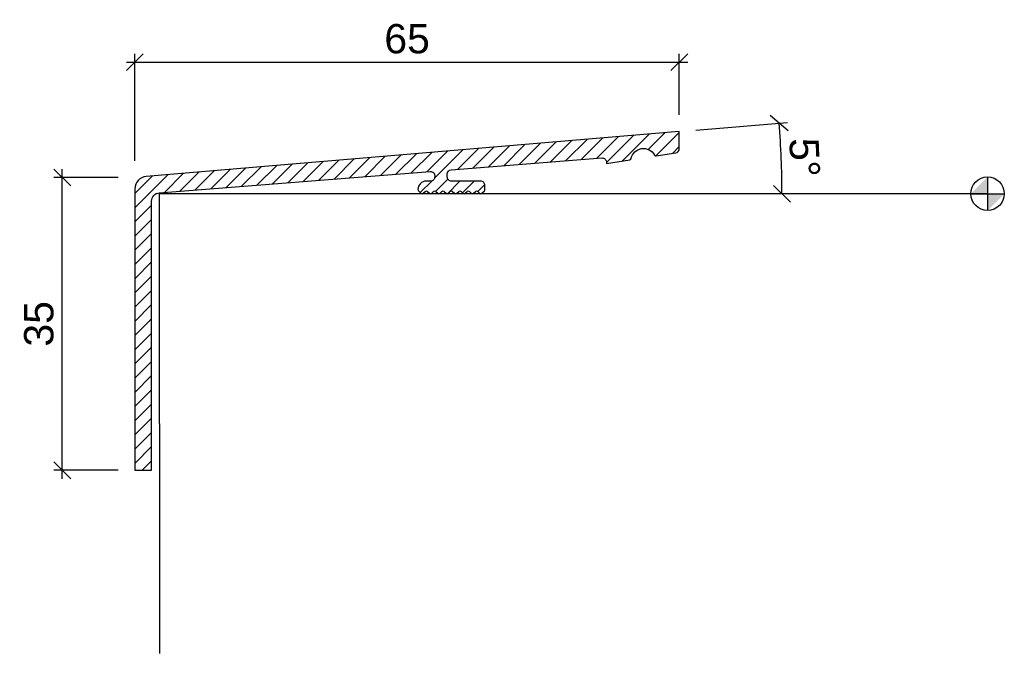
# Model space of a CAD drawing. Header units: millimetres. Extents: x -116 to 2, y -55 to 21.
import ezdxf

# ---------------------------------------------------------------- set-up
doc = ezdxf.new("R2010")
doc.units = ezdxf.units.MM
doc.header["$LTSCALE"] = 10
doc.layers.get('0').update_dxf_attribs({"linetype": 'CONTINUOUS'})
for name, color, linetype in [('Hebgo_Alu', 150, 'CONTINUOUS'), ('HEBGO_Bemassung_Text', 5, 'CONTINUOUS'), ('HEBGO_Schraffur', 9, 'CONTINUOUS')]:
    doc.layers.add(name, color=color, linetype=linetype)
doc.layers.add('HEBGO_Hilfslinie', color=1, linetype='CONTINUOUS', lineweight=25)
doc.styles.add('Beschlag', font='arial.ttf')
doc.dimstyles.new('HEBGO_M1-1', dxfattribs={"dimtxt": 3.5, "dimasz": 2, "dimexe": 1, "dimexo": 2, "dimgap": 1, "dimtad": 1, "dimdec": 1, "dimdsep": 46, "dimtxsty": 'Beschlag', "dimblk1": 'OBLIQUE', "dimblk2": 'OBLIQUE', "dimsah": 1, "dimcen": 0, "dimdle": 1, "dimclrd": 256, "dimclre": 256, "dimclrt": 256, "dimadec": 1, "dimazin": 2, "dimtfac": 0.711429, "dimtdec": 1, "dimtix": 1, "dimtmove": 2, "dimatfit": 3, "dimfxl": 1, "dimtolj": 1, "dimarcsym": 0})

# ---------------------------------------------------------------- blocks, each defined once
blk = doc.blocks.new('NullPunkt')
at = {"layer": 'HEBGO_Hilfslinie'}
for points in [[(0, 2), (0, -2)], [(-2, 0), (2, 0)]]:
    blk.add_lwpolyline(points, dxfattribs=at)
blk.add_circle((0, 0), 2, dxfattribs=at)
for points in [[(0, 0), (-2, 0), (0, 2)], [(0, 0), (2, 0), (0, -2)]]:
    blk.add_solid(points, dxfattribs=at)
blk = doc.blocks.new('_Oblique')
at = {"color": 0, "lineweight": -2}
blk.add_line((-0.5, -0.5), (0.5, 0.5), dxfattribs=at)
blk = doc.blocks.new('*D25')
at = {"layer": 'HEBGO_Bemassung_Text', "lineweight": -2, "transparency": 16777216}
for p, q in [((-110.46, -34.05), (-110.46, 2.94)), ((-103.8, 1.94), (-111.46, 1.94)), ((-103.8, -33.05), (-111.46, -33.05))]:
    blk.add_line(p, q, dxfattribs=at)
at = {"layer": 'HEBGO_Bemassung_Text', "lineweight": -2, "transparency": 16777216, "xscale": 2, "yscale": 2, "zscale": 2}
for p, rotation in [((-110.46, 1.94), 90), ((-110.46, -33.05), 270)]:
    blk.add_blockref('_Oblique', p, dxfattribs=dict(at, rotation=rotation))
at = {"layer": 'HEBGO_Bemassung_Text', "transparency": 16777216, "insert": (-113.25, -15.55), "char_height": 3.5, "attachment_point": 5, "rotation": 90, "style": 'Beschlag'}
blk.add_mtext('\\A1;35', dxfattribs=at)
blk = doc.blocks.new('*D26')
at = {"layer": 'HEBGO_Bemassung_Text', "lineweight": -2, "transparency": 16777216}
for p, q in [((-101.8, 3.94), (-101.8, 16.71)), ((-36.8, 9.42), (-36.8, 16.71)), ((-102.8, 15.71), (-35.8, 15.71))]:
    blk.add_line(p, q, dxfattribs=at)
at = {"layer": 'HEBGO_Bemassung_Text', "lineweight": -2, "transparency": 16777216, "xscale": 2, "yscale": 2, "zscale": 2, "rotation": 180}
blk.add_blockref('_Oblique', (-101.8, 15.71), dxfattribs=at)
at = {"layer": 'HEBGO_Bemassung_Text', "lineweight": -2, "transparency": 16777216, "xscale": 2, "yscale": 2, "zscale": 2}
blk.add_blockref('_Oblique', (-36.8, 15.71), dxfattribs=at)
at = {"layer": 'HEBGO_Bemassung_Text', "transparency": 16777216, "insert": (-69.3, 18.5), "char_height": 3.5, "attachment_point": 5, "style": 'Beschlag'}
blk.add_mtext('\\A1;65', dxfattribs=at)
blk = doc.blocks.new('*D27')
at = {"layer": 'HEBGO_Bemassung_Text', "lineweight": -2, "transparency": 16777216}
blk.add_line((-34.81, 7.58), (-23.9, 8.5), dxfattribs=at)
blk.add_arc((-125.04, 0), 100.5, 0, 4.8045, dxfattribs=at)
at = {"layer": 'HEBGO_Bemassung_Text', "lineweight": -2, "transparency": 16777216, "xscale": 2, "yscale": 2, "zscale": 2}
for p, rotation in [((-24.89, 8.42), 94.80450558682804), ((-24.54, 0), 269.9999999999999)]:
    blk.add_blockref('_Oblique', p, dxfattribs=dict(at, rotation=rotation))
at = {"layer": 'HEBGO_Bemassung_Text', "transparency": 16777216, "insert": (-21.85, 4.33), "char_height": 3.5, "attachment_point": 5, "rotation": 272.4023, "style": 'Beschlag'}
blk.add_mtext('\\A1;5°', dxfattribs=at)

msp = doc.modelspace()

# ---------------------------------------------------------------- hatches: boundary and pattern name
at = {"layer": 'HEBGO_Schraffur'}
h = msp.add_hatch(dxfattribs=at)
h.set_pattern_fill('_USER', color=256, scale=1.2, angle=45, pattern_type=0)
h.set_pattern_definition([(45, (0, 0), (-0.848528, 0.848528), [])])
h.paths.add_polyline_path([(-46.04, 4.27, -0.437378), (-45.5, 3.77), (-45.5, 3.6), (-42.72, 4.03, 0.317172), (-42.56, 4.19, -0.705722), (-39.76, 4.62, 0.314825), (-39.56, 4.52), (-37.22, 4.88, 0.368694), (-36.8, 5.38), (-36.8, 7.42), (-100.44, 2.07, 0.388051), (-101.8, 0.57), (-101.8, -33.05), (-99.8, -33.05), (-99.8, -0.89, -0.39031), (-98.88, 0.11), (-66.54, 2.66, -0.436714), (-66, 2.16), (-66, 2, -0.414214), (-66.5, 1.5), (-67, 1.5, 0.414214), (-68, 0.5, 0.198912), (-67.94, 0.36), (-67.64, 0.06, 0.197774), (-67.5, 0, 0.198925), (-67.36, 0.06), (-67.14, 0.28, -0.41422), (-66.86, 0.28), (-66.64, 0.06, 0.197774), (-66.5, 0, 0.198925), (-66.36, 0.06), (-66.14, 0.28, -0.41422), (-65.86, 0.28), (-65.64, 0.06, 0.197774), (-65.5, 0, 0.198925), (-65.36, 0.06), (-65.14, 0.28, -0.41422), (-64.86, 0.28), (-64.64, 0.06, 0.197774), (-64.5, 0, 0.198925), (-64.36, 0.06), (-64.14, 0.28, -0.41422), (-63.86, 0.28), (-63.64, 0.06, 0.197774), (-63.5, 0, 0.198925), (-63.36, 0.06), (-63.14, 0.28, -0.41422), (-62.86, 0.28), (-62.64, 0.06, 0.197774), (-62.5, 0, 0.198925), (-62.36, 0.06), (-62.14, 0.28, -0.41422), (-61.86, 0.28), (-61.64, 0.06, 0.197774), (-61.5, 0, 0.198925), (-61.36, 0.06), (-61.14, 0.28, -0.41422), (-60.86, 0.28), (-60.64, 0.06, 0.197774), (-60.5, 0, 0.198922), (-60.36, 0.06), (-60.06, 0.36, 0.198909), (-60, 0.5), (-60, 1, 0.414214), (-60.5, 1.5), (-64, 1.5, -0.414214), (-64.5, 2), (-64.5, 2.35, -0.391393), (-64.04, 2.85), (-64.04, 2.85)])

# ---------------------------------------------------------------- linework, layer by layer
at = {"layer": 'Hebgo_Alu'}
msp.add_lwpolyline([(-98.88, 0.11), (-66.54, 2.66, -0.436714), (-66, 2.16), (-66, 2, -0.414214), (-66.5, 1.5), (-67, 1.5, 0.414213), (-68, 0.5, 0.198912), (-67.94, 0.36), (-67.64, 0.06, 0.197774), (-67.5, 0, 0.198925), (-67.36, 0.06), (-67.14, 0.28, -0.414227), (-66.86, 0.28), (-66.64, 0.06, 0.197774), (-66.5, 0, 0.198925), (-66.36, 0.06), (-66.14, 0.28, -0.414227), (-65.86, 0.28), (-65.64, 0.06, 0.197774), (-65.5, 0, 0.198925), (-65.36, 0.06), (-65.14, 0.28, -0.414227), (-64.86, 0.28), (-64.64, 0.06, 0.197774), (-64.5, 0, 0.198925), (-64.36, 0.06), (-64.14, 0.28, -0.414227), (-63.86, 0.28), (-63.64, 0.06, 0.197774), (-63.5, 0, 0.198925), (-63.36, 0.06), (-63.14, 0.28, -0.414227), (-62.86, 0.28), (-62.64, 0.06, 0.197774), (-62.5, 0, 0.198925), (-62.36, 0.06), (-62.14, 0.28, -0.414227), (-61.86, 0.28), (-61.64, 0.06, 0.197774), (-61.5, 0, 0.198925), (-61.36, 0.06), (-61.14, 0.28, -0.414227), (-60.86, 0.28), (-60.64, 0.06, 0.197774), (-60.5, 0, 0.198919), (-60.36, 0.06), (-60.06, 0.36, 0.198912), (-60, 0.5), (-60, 1, 0.414214), (-60.5, 1.5), (-64, 1.5, -0.414214), (-64.5, 2), (-64.5, 2.35, -0.391393), (-64.04, 2.85), (-64.04, 2.85), (-46.04, 4.27, -0.437409), (-45.5, 3.77), (-45.5, 3.6), (-42.72, 4.03, 0.317173), (-42.56, 4.19, -0.705722), (-39.76, 4.62, 0.314825), (-39.56, 4.52), (-37.22, 4.88, 0.368694), (-36.8, 5.38), (-36.8, 7.42), (-100.44, 2.07, 0.388051), (-101.8, 0.57), (-101.8, -33.05), (-99.8, -33.05), (-99.8, -0.89, -0.39031)], format="xyb", close=True, dxfattribs=at)
at = {"layer": 'HEBGO_Hilfslinie'}
msp.add_lwpolyline([(0, 0), (-98.88, 0), (-98.86, -54.92)], dxfattribs=at)

# ---------------------------------------------------------------- block references
msp.add_blockref('NullPunkt', (0, 0), dxfattribs=at)

# ---------------------------------------------------------------- dimensions: what is measured, and where the dimension line sits
at = {"layer": 'HEBGO_Bemassung_Text'}
dim = msp.add_linear_dim(base=(-36.8, 15.71), p1=(-101.8, 1.94), p2=(-36.8, 7.42), dimstyle='HEBGO_M1-1', dxfattribs=at)
dim.commit()
dim.dimension.update_dxf_attribs({"geometry": '*D26', "text_midpoint": (-69.3, 18.5)})
dim = msp.add_angular_dim_2l(base=(-24.58, 2.81), line1=((-36.8, 7.42), (-100.44, 2.07)), line2=((0, 0), (-98.88, 0)), dimstyle='HEBGO_M1-1', override={"dimadec": 0}, dxfattribs=at)
dim.commit()
dim.dimension.update_dxf_attribs({"geometry": '*D27', "text_midpoint": (-21.85, 4.33)})
dim = msp.add_linear_dim(base=(-110.46, 1.94), p1=(-101.8, -33.05), p2=(-101.8, 1.94), angle=90, dimstyle='HEBGO_M1-1', dxfattribs=at)
dim.commit()
dim.dimension.update_dxf_attribs({"geometry": '*D25', "text_midpoint": (-113.25, -15.55)})

doc.saveas('drawing.dxf')
